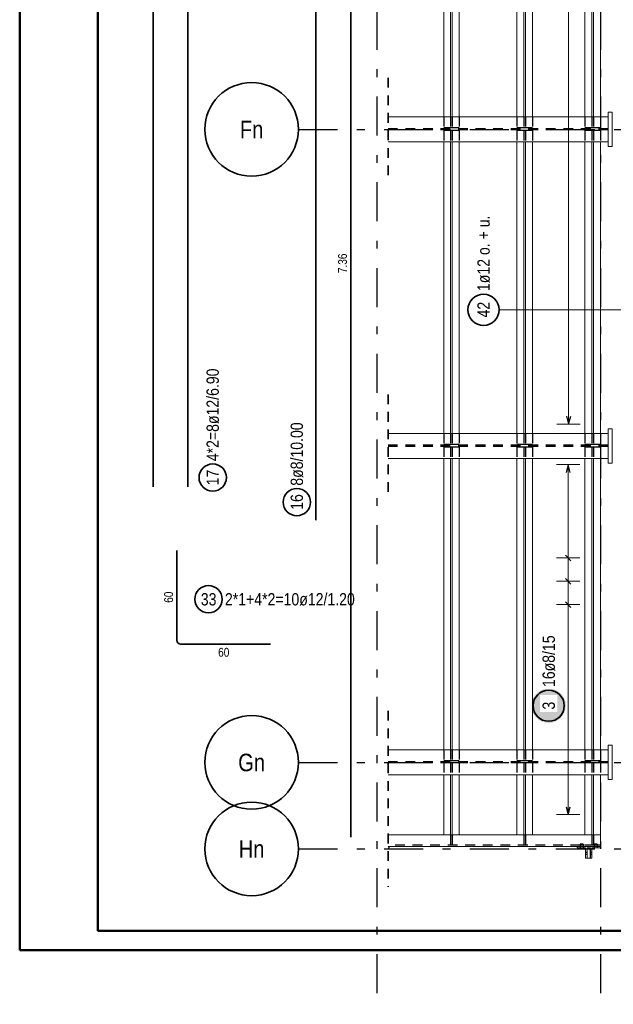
# Model space of a CAD drawing. Header units: millimetres. Extents: x -4 to 113, y -17 to 52.
# Tile 2 of 91: x 0 to 7.61, y -0.69 to 11.94. Entities that reach past the tile are written whole.
import ezdxf
from ezdxf.enums import TextEntityAlignment as Align

# ---------------------------------------------------------------- set-up
doc = ezdxf.new("R2010")
doc.units = ezdxf.units.MM
doc.linetypes.add('DASHDOTX2', pattern=[2, 1, -0.5, 0, -0.5])
doc.linetypes.add('HIDDEN', pattern=[0.375, 0.25, -0.125])
doc.layers.add('Achsen', color=7, linetype='Continuous', lineweight=20)
doc.layers.add('Mattenbewehrung', color=7, linetype='Continuous', lineweight=20)
doc.styles.add('Arial Narrow', font='ARIALN.TTF')

msp = doc.modelspace()

# ---------------------------------------------------------------- hatches: boundary and pattern name
at = {"layer": 'Mattenbewehrung', "lineweight": 25, "true_color": 0xffffff}
msp.add_hatch(color=7, dxfattribs=at).paths.add_polyline_path([(7.002937, 3.136807), (7.002803, 3.144485), (7.002401, 3.152154), (7.001731, 3.159804), (7.000796, 3.167425), (6.999594, 3.17501), (6.998129, 3.182548), (6.996402, 3.19003), (6.994414, 3.197448), (6.992169, 3.204791), (6.989669, 3.212052), (6.986917, 3.219221), (6.983917, 3.226289), (6.980671, 3.233249), (6.977185, 3.240091), (6.973462, 3.246807), (6.969507, 3.25339), (6.965325, 3.25983), (6.96092, 3.26612), (6.956299, 3.272253), (6.951466, 3.278221), (6.946428, 3.284016), (6.941191, 3.289632), (6.935761, 3.295062), (6.930145, 3.300299), (6.92435, 3.305337), (6.918382, 3.31017), (6.912249, 3.314791), (6.905959, 3.319196), (6.899519, 3.323378), (6.892937, 3.327333), (6.88622, 3.331056), (6.879378, 3.334542), (6.872419, 3.337787), (6.86535, 3.340788), (6.858181, 3.34354), (6.85092, 3.34604), (6.843577, 3.348285), (6.836159, 3.350272), (6.828677, 3.352), (6.821139, 3.353465), (6.813555, 3.354666), (6.805933, 3.355602), (6.798283, 3.356271), (6.790615, 3.356673), (6.782937, 3.356807), (6.775259, 3.356673), (6.76759, 3.356271), (6.75994, 3.355602), (6.752319, 3.354666), (6.744734, 3.353465), (6.737196, 3.352), (6.729714, 3.350272), (6.722296, 3.348285), (6.714953, 3.34604), (6.707692, 3.34354), (6.700523, 3.340788), (6.693455, 3.337787), (6.686495, 3.334542), (6.679653, 3.331056), (6.672937, 3.327333), (6.666354, 3.323378), (6.659914, 3.319196), (6.653624, 3.314791), (6.647491, 3.31017), (6.641523, 3.305337), (6.635728, 3.300299), (6.630112, 3.295062), (6.624682, 3.289632), (6.619445, 3.284016), (6.614407, 3.278221), (6.609574, 3.272253), (6.604953, 3.26612), (6.600548, 3.25983), (6.596366, 3.25339), (6.592411, 3.246807), (6.588688, 3.240091), (6.585202, 3.233249), (6.581957, 3.226289), (6.578956, 3.219221), (6.576204, 3.212052), (6.573704, 3.204791), (6.571459, 3.197448), (6.569472, 3.19003), (6.567744, 3.182548), (6.566279, 3.17501), (6.565078, 3.167425), (6.564142, 3.159804), (6.563473, 3.152154), (6.563071, 3.144485), (6.562937, 3.136807), (6.563071, 3.129129), (6.563473, 3.121461), (6.564142, 3.113811), (6.565078, 3.106189), (6.566279, 3.098605), (6.567744, 3.091067), (6.569472, 3.083585), (6.571459, 3.076167), (6.573704, 3.068824), (6.576204, 3.061563), (6.578956, 3.054394), (6.581957, 3.047325), (6.585202, 3.040366), (6.588688, 3.033524), (6.592411, 3.026807), (6.596366, 3.020225), (6.600548, 3.013785), (6.604953, 3.007495), (6.609574, 3.001362), (6.614407, 2.995394), (6.619445, 2.989599), (6.624682, 2.983983), (6.630112, 2.978553), (6.635728, 2.973316), (6.641523, 2.968278), (6.647491, 2.963445), (6.653624, 2.958824), (6.659914, 2.954419), (6.666354, 2.950237), (6.672937, 2.946282), (6.679653, 2.942559), (6.686495, 2.939073), (6.693455, 2.935827), (6.700523, 2.932827), (6.707692, 2.930075), (6.714953, 2.927575), (6.722296, 2.92533), (6.729714, 2.923342), (6.737196, 2.921615), (6.744734, 2.92015), (6.752319, 2.918948), (6.75994, 2.918013), (6.76759, 2.917343), (6.775259, 2.916941), (6.782937, 2.916807), (6.790615, 2.916941), (6.798283, 2.917343), (6.805933, 2.918013), (6.813555, 2.918948), (6.821139, 2.92015), (6.828677, 2.921615), (6.836159, 2.923342), (6.843577, 2.92533), (6.85092, 2.927575), (6.858181, 2.930075), (6.86535, 2.932827), (6.872419, 2.935827), (6.879378, 2.939073), (6.88622, 2.942559), (6.892937, 2.946282), (6.899519, 2.950237), (6.905959, 2.954419), (6.912249, 2.958824), (6.918382, 2.963445), (6.92435, 2.968278), (6.930145, 2.973316), (6.935761, 2.978553), (6.941191, 2.983983), (6.946428, 2.989599), (6.951466, 2.995394), (6.956299, 3.001362), (6.96092, 3.007495), (6.965325, 3.013785), (6.969507, 3.020225), (6.973462, 3.026807), (6.977185, 3.033524), (6.980671, 3.040366), (6.983917, 3.047325), (6.986917, 3.054394), (6.989669, 3.061563), (6.992169, 3.068824), (6.994414, 3.076167), (6.996402, 3.083585), (6.998129, 3.091067), (6.999594, 3.098605), (7.000796, 3.106189), (7.001731, 3.113811), (7.002401, 3.121461)])

# ---------------------------------------------------------------- linework, layer by layer
at = {"color": 4, "linetype": 'Continuous', "lineweight": 50}
for p, q in [((0, 42.05), (0, 0)), ((1, 41.8), (1, 0.25)), ((1, 0.25), (104.75, 0.25)), ((0, 0), (105, 0))]:
    msp.add_line(p, q, dxfattribs=at)
at = {"color": 7, "linetype": 'Continuous', "lineweight": 18}
for p, q in [((5.43623, 14.432643), (5.43623, 10.690923)), ((5.52523, 14.432643), (5.52523, 10.690923)), ((5.54723, 14.432643), (5.54723, 10.690923)), ((5.63623, 14.432643), (5.63623, 10.690923)), ((6.37623, 14.432643), (6.37623, 10.690923)), ((6.46523, 14.432643), (6.46523, 10.690923)), ((6.48723, 14.432643), (6.48723, 10.690923)), ((6.57623, 14.432643), (6.57623, 10.690923)), ((7.24623, 14.432643), (7.24623, 10.690923)), ((7.33523, 14.432643), (7.33523, 10.690923)), ((7.35723, 14.432643), (7.35723, 10.690923)), ((7.44623, 14.432643), (7.44623, 10.690923)), ((7.59623, 10.750196), (7.54623, 10.750196)), ((7.54623, 10.750196), (7.54623, 10.690923)), ((7.59623, 10.750196), (7.59623, 10.310196)), ((7.54623, 10.690923), (4.72623, 10.690923)), ((7.54623, 10.690923), (7.54623, 10.370923)), ((7.54623, 10.370923), (4.72623, 10.370923)), ((5.43623, 10.370923), (5.43623, 6.630196)), ((5.52523, 10.370923), (5.52523, 6.630196)), ((5.54723, 10.370923), (5.54723, 6.630196)), ((5.63623, 10.370923), (5.63623, 6.630196)), ((6.37623, 10.370923), (6.37623, 6.630196)), ((6.46523, 10.370923), (6.46523, 6.630196)), ((6.48723, 10.370923), (6.48723, 6.630196)), ((6.57623, 10.370923), (6.57623, 6.630196)), ((7.24623, 10.370923), (7.24623, 6.630196)), ((7.33523, 10.370923), (7.33523, 6.630196)), ((7.35723, 10.370923), (7.35723, 6.630196)), ((7.44623, 10.370923), (7.44623, 6.630196)), ((7.54623, 10.370923), (7.54623, 10.310196)), ((7.59623, 10.310196), (7.54623, 10.310196)), ((7.54623, 6.630196), (4.72623, 6.630196)), ((7.59623, 6.690196), (7.54623, 6.690196)), ((7.54623, 6.690196), (7.54623, 6.630196)), ((7.54623, 6.630196), (7.54623, 6.310196)), ((7.59623, 6.690196), (7.59623, 6.250196)), ((7.54623, 6.310196), (4.72623, 6.310196)), ((5.43623, 6.310196), (5.43623, 2.570923)), ((5.52523, 6.310196), (5.52523, 2.570923)), ((5.54723, 6.310196), (5.54723, 2.570923)), ((5.63623, 6.310196), (5.63623, 2.570923)), ((6.37623, 6.310196), (6.37623, 2.570923)), ((6.46523, 6.310196), (6.46523, 2.570923)), ((6.48723, 6.310196), (6.48723, 2.570923)), ((6.57623, 6.310196), (6.57623, 2.570923)), ((7.24623, 6.310196), (7.24623, 2.570923)), ((7.33523, 6.310196), (7.33523, 2.570923)), ((7.35723, 6.310196), (7.35723, 2.570923)), ((7.44623, 6.310196), (7.44623, 2.570923)), ((7.54623, 6.310196), (7.54623, 6.250196)), ((7.59623, 6.250196), (7.54623, 6.250196)), ((7.54623, 2.570923), (4.72623, 2.570923)), ((7.59623, 2.630196), (7.54623, 2.630196)), ((7.54623, 2.630196), (7.54623, 2.570923)), ((7.54623, 2.570923), (7.54623, 2.250923)), ((7.59623, 2.630196), (7.59623, 2.190196)), ((7.54623, 2.250923), (4.72623, 2.250923)), ((5.43623, 2.250923), (5.43623, 1.482546)), ((5.52523, 2.250923), (5.52523, 1.482546)), ((5.54723, 2.250923), (5.54723, 1.482546)), ((5.63623, 2.250923), (5.63623, 1.482546)), ((6.37623, 2.250923), (6.37623, 1.482546)), ((6.46523, 2.250923), (6.46523, 1.482546)), ((6.48723, 2.250923), (6.48723, 1.482546)), ((6.57623, 2.250923), (6.57623, 1.482546)), ((7.24623, 2.250923), (7.24623, 1.482546)), ((7.33523, 2.250923), (7.33523, 1.482546)), ((7.35723, 2.250923), (7.35723, 1.482546)), ((7.44623, 2.250923), (7.44623, 1.482546)), ((7.54623, 2.250923), (7.54623, 2.190196)), ((7.59623, 2.190196), (7.54623, 2.190196)), ((7.44623, 1.482546), (4.72623, 1.482546)), ((7.44623, 1.482546), (7.44623, 1.332546)), ((7.14623, 1.332546), (4.72623, 1.332546)), ((4.73623, 1.312546), (4.72623, 1.312546)), ((4.73623, 1.332546), (4.73623, 1.312546)), ((7.44623, 1.332546), (7.14623, 1.332546)), ((7.14623, 1.332546), (7.14623, 1.312546)), ((7.25523, 1.312546), (7.14623, 1.312546)), ((7.25523, 1.312546), (7.25523, 1.182546)), ((7.31723, 1.312546), (7.27523, 1.312546)), ((7.27523, 1.312546), (7.27523, 1.182546)), ((7.31623, 1.302546), (7.27623, 1.302546)), ((7.27623, 1.302546), (7.27623, 1.182546)), ((7.31623, 1.302546), (7.31623, 1.182546)), ((7.31723, 1.312546), (7.31723, 1.182546)), ((7.44623, 1.312546), (7.33723, 1.312546)), ((7.33723, 1.312546), (7.33723, 1.182546)), ((7.44623, 1.332546), (7.44623, 1.312546)), ((7.27523, 1.182546), (7.25523, 1.182546)), ((7.31623, 1.182546), (7.27623, 1.182546)), ((7.33723, 1.182546), (7.31723, 1.182546))]:
    msp.add_line(p, q, dxfattribs=at)
at = {"color": 2, "linetype": 'HIDDEN', "lineweight": 35, "ltscale": 0.5}
for p, q in [((4.72623, 11.190923), (4.72623, 9.870923)), ((4.72623, 7.130196), (4.72623, 5.810196)), ((4.72623, 3.070923), (4.72623, 0.812546))]:
    msp.add_line(p, q, dxfattribs=at)
at = {"color": 3, "linetype": 'HIDDEN', "lineweight": 25, "ltscale": 0.5}
for p, q in [((5.43623, 10.690923), (5.43623, 10.549743)), ((5.52523, 10.690923), (5.52523, 10.549743)), ((5.54723, 10.690923), (5.54723, 10.549743)), ((5.63623, 10.690923), (5.63623, 10.549743)), ((6.37623, 10.690923), (6.37623, 10.549743)), ((6.46523, 10.690923), (6.46523, 10.549743)), ((6.48723, 10.690923), (6.48723, 10.549743)), ((6.57623, 10.690923), (6.57623, 10.549743)), ((7.24623, 10.690923), (7.24623, 10.549743)), ((7.33523, 10.690923), (7.33523, 10.549743)), ((7.35723, 10.690923), (7.35723, 10.549743)), ((7.44623, 10.690923), (7.44623, 10.549743)), ((7.54623, 10.538423), (4.72623, 10.538423)), ((7.54623, 10.523423), (4.72623, 10.523423)), ((5.52523, 10.549743), (5.43623, 10.549743)), ((5.52523, 10.513823), (5.43623, 10.513823)), ((5.43623, 10.513823), (5.43623, 10.370923)), ((5.54723, 10.549743), (5.52523, 10.549743)), ((5.54723, 10.513823), (5.52523, 10.513823)), ((5.52523, 10.513823), (5.52523, 10.370923)), ((5.63623, 10.549743), (5.54723, 10.549743)), ((5.63623, 10.513823), (5.54723, 10.513823)), ((5.54723, 10.513823), (5.54723, 10.370923)), ((5.63623, 10.513823), (5.63623, 10.370923)), ((6.46523, 10.549743), (6.37623, 10.549743)), ((6.46523, 10.513823), (6.37623, 10.513823)), ((6.37623, 10.513823), (6.37623, 10.370923)), ((6.48723, 10.549743), (6.46523, 10.549743)), ((6.48723, 10.513823), (6.46523, 10.513823)), ((6.46523, 10.513823), (6.46523, 10.370923)), ((6.57623, 10.549743), (6.48723, 10.549743)), ((6.57623, 10.513823), (6.48723, 10.513823)), ((6.48723, 10.513823), (6.48723, 10.370923)), ((6.57623, 10.513823), (6.57623, 10.370923)), ((7.33523, 10.549743), (7.24623, 10.549743)), ((7.33523, 10.513823), (7.24623, 10.513823)), ((7.24623, 10.513823), (7.24623, 10.370923)), ((7.35723, 10.549743), (7.33523, 10.549743)), ((7.35723, 10.513823), (7.33523, 10.513823)), ((7.33523, 10.513823), (7.33523, 10.370923)), ((7.44623, 10.549743), (7.35723, 10.549743)), ((7.44623, 10.513823), (7.35723, 10.513823)), ((7.35723, 10.513823), (7.35723, 10.370923)), ((7.44623, 10.513823), (7.44623, 10.370923)), ((5.43623, 6.630196), (5.43623, 6.488023)), ((5.52523, 6.630196), (5.52523, 6.488023)), ((5.54723, 6.630196), (5.54723, 6.488023)), ((5.63623, 6.630196), (5.63623, 6.488023)), ((6.37623, 6.630196), (6.37623, 6.488023)), ((6.46523, 6.630196), (6.46523, 6.488023)), ((6.48723, 6.630196), (6.48723, 6.488023)), ((6.57623, 6.630196), (6.57623, 6.488023)), ((7.24623, 6.630196), (7.24623, 6.488023)), ((7.33523, 6.630196), (7.33523, 6.488023)), ((7.35723, 6.630196), (7.35723, 6.488023)), ((7.44623, 6.630196), (7.44623, 6.488023)), ((7.54623, 6.477696), (4.72623, 6.477696)), ((7.54623, 6.462696), (4.72623, 6.462696)), ((5.52523, 6.488023), (5.43623, 6.488023)), ((5.52523, 6.453823), (5.43623, 6.453823)), ((5.43623, 6.453823), (5.43623, 6.310196)), ((5.54723, 6.488023), (5.52523, 6.488023)), ((5.54723, 6.453823), (5.52523, 6.453823)), ((5.52523, 6.453823), (5.52523, 6.310196)), ((5.63623, 6.488023), (5.54723, 6.488023)), ((5.63623, 6.453823), (5.54723, 6.453823)), ((5.54723, 6.453823), (5.54723, 6.310196)), ((5.63623, 6.453823), (5.63623, 6.310196)), ((6.46523, 6.488023), (6.37623, 6.488023)), ((6.46523, 6.453823), (6.37623, 6.453823)), ((6.37623, 6.453823), (6.37623, 6.310196)), ((6.48723, 6.488023), (6.46523, 6.488023)), ((6.48723, 6.453823), (6.46523, 6.453823)), ((6.46523, 6.453823), (6.46523, 6.310196)), ((6.57623, 6.488023), (6.48723, 6.488023)), ((6.57623, 6.453823), (6.48723, 6.453823)), ((6.48723, 6.453823), (6.48723, 6.310196)), ((6.57623, 6.453823), (6.57623, 6.310196)), ((7.33523, 6.488023), (7.24623, 6.488023)), ((7.33523, 6.453823), (7.24623, 6.453823)), ((7.24623, 6.453823), (7.24623, 6.310196)), ((7.35723, 6.488023), (7.33523, 6.488023)), ((7.35723, 6.453823), (7.33523, 6.453823)), ((7.33523, 6.453823), (7.33523, 6.310196)), ((7.44623, 6.488023), (7.35723, 6.488023)), ((7.44623, 6.453823), (7.35723, 6.453823)), ((7.35723, 6.453823), (7.35723, 6.310196)), ((7.44623, 6.453823), (7.44623, 6.310196)), ((5.43623, 2.570923), (5.43623, 2.428023)), ((5.52523, 2.570923), (5.52523, 2.428023)), ((5.54723, 2.570923), (5.54723, 2.428023)), ((5.63623, 2.570923), (5.63623, 2.428023)), ((6.37623, 2.570923), (6.37623, 2.428023)), ((6.46523, 2.570923), (6.46523, 2.428023)), ((6.48723, 2.570923), (6.48723, 2.428023)), ((6.57623, 2.570923), (6.57623, 2.428023)), ((7.24623, 2.570923), (7.24623, 2.428023)), ((7.33523, 2.570923), (7.33523, 2.428023)), ((7.35723, 2.570923), (7.35723, 2.428023)), ((7.44623, 2.570923), (7.44623, 2.428023)), ((7.54623, 2.418423), (4.72623, 2.418423)), ((7.54623, 2.403423), (4.72623, 2.403423)), ((5.52523, 2.428023), (5.43623, 2.428023)), ((5.52523, 2.403823), (5.43623, 2.403823)), ((5.43623, 2.403823), (5.43623, 2.250923)), ((5.54723, 2.428023), (5.52523, 2.428023)), ((5.54723, 2.403823), (5.52523, 2.403823)), ((5.52523, 2.403823), (5.52523, 2.250923)), ((5.63623, 2.428023), (5.54723, 2.428023)), ((5.63623, 2.403823), (5.54723, 2.403823)), ((5.54723, 2.403823), (5.54723, 2.250923)), ((5.63623, 2.403823), (5.63623, 2.250923)), ((6.46523, 2.428023), (6.37623, 2.428023)), ((6.46523, 2.403823), (6.37623, 2.403823)), ((6.37623, 2.403823), (6.37623, 2.250923)), ((6.48723, 2.428023), (6.46523, 2.428023)), ((6.48723, 2.403823), (6.46523, 2.403823)), ((6.46523, 2.403823), (6.46523, 2.250923)), ((6.57623, 2.428023), (6.48723, 2.428023)), ((6.57623, 2.403823), (6.48723, 2.403823)), ((6.48723, 2.403823), (6.48723, 2.250923)), ((6.57623, 2.403823), (6.57623, 2.250923)), ((7.33523, 2.428023), (7.24623, 2.428023)), ((7.33523, 2.403823), (7.24623, 2.403823)), ((7.24623, 2.403823), (7.24623, 2.250923)), ((7.35723, 2.428023), (7.33523, 2.428023)), ((7.35723, 2.403823), (7.33523, 2.403823)), ((7.33523, 2.403823), (7.33523, 2.250923)), ((7.44623, 2.428023), (7.35723, 2.428023)), ((7.44623, 2.403823), (7.35723, 2.403823)), ((7.35723, 2.403823), (7.35723, 2.250923)), ((7.44623, 2.403823), (7.44623, 2.250923)), ((5.52523, 1.482546), (5.52523, 1.349546)), ((5.54723, 1.482546), (5.54723, 1.349546)), ((6.46523, 1.482546), (6.46523, 1.349546)), ((6.48723, 1.482546), (6.48723, 1.349546)), ((7.33523, 1.482546), (7.33523, 1.349546)), ((7.35723, 1.482546), (7.35723, 1.349546)), ((7.188499, 1.349546), (4.72623, 1.349546)), ((7.18723, 1.349546), (7.18723, 1.332546)), ((7.18723, 1.332546), (7.18723, 1.312546)), ((7.191037, 1.359946), (7.188499, 1.359946)), ((7.188499, 1.359946), (7.188499, 1.349546)), ((7.191037, 1.349546), (7.188499, 1.349546)), ((7.195255, 1.359946), (7.191037, 1.359946)), ((7.195255, 1.349546), (7.191037, 1.349546)), ((7.20023, 1.359946), (7.195255, 1.359946)), ((7.20023, 1.349546), (7.195255, 1.349546)), ((7.21223, 1.359946), (7.20023, 1.359946)), ((7.21223, 1.349546), (7.20023, 1.349546)), ((7.217204, 1.359946), (7.21223, 1.359946)), ((7.217204, 1.349546), (7.21223, 1.349546)), ((7.221422, 1.359946), (7.217204, 1.359946)), ((7.221422, 1.349546), (7.217204, 1.349546)), ((7.223961, 1.359946), (7.221422, 1.359946)), ((7.223961, 1.349546), (7.221422, 1.349546)), ((7.223961, 1.359946), (7.223961, 1.349546)), ((7.368499, 1.349546), (7.223961, 1.349546)), ((7.22523, 1.349546), (7.22523, 1.332546)), ((7.22523, 1.332546), (7.22523, 1.312546)), ((7.36723, 1.349546), (7.36723, 1.332546)), ((7.36723, 1.332546), (7.36723, 1.312546)), ((7.371037, 1.359946), (7.368499, 1.359946)), ((7.368499, 1.359946), (7.368499, 1.349546)), ((7.371037, 1.349546), (7.368499, 1.349546)), ((7.375255, 1.359946), (7.371037, 1.359946)), ((7.375255, 1.349546), (7.371037, 1.349546)), ((7.38023, 1.359946), (7.375255, 1.359946)), ((7.38023, 1.349546), (7.375255, 1.349546)), ((7.39223, 1.359946), (7.38023, 1.359946)), ((7.39223, 1.349546), (7.38023, 1.349546)), ((7.397204, 1.359946), (7.39223, 1.359946)), ((7.397204, 1.349546), (7.39223, 1.349546)), ((7.401422, 1.359946), (7.397204, 1.359946)), ((7.401422, 1.349546), (7.397204, 1.349546)), ((7.403961, 1.359946), (7.401422, 1.359946)), ((7.403961, 1.349546), (7.401422, 1.349546)), ((7.403961, 1.359946), (7.403961, 1.349546)), ((7.44623, 1.349546), (7.403961, 1.349546)), ((7.40523, 1.349546), (7.40523, 1.332546)), ((7.40523, 1.332546), (7.40523, 1.312546)), ((7.27523, 1.255586), (7.25523, 1.255586)), ((7.27523, 1.229506), (7.25523, 1.229506)), ((7.33723, 1.255586), (7.31723, 1.255586)), ((7.33723, 1.229506), (7.31723, 1.229506))]:
    msp.add_line(p, q, dxfattribs=at)
at = {"layer": 'Achsen', "color": 3, "linetype": 'DASHDOTX2', "lineweight": 25, "ltscale": 0.5}
for p, q in [((4.577324, 39.55094), (4.577324, -0.69339)), ((7.447324, 39.55094), (7.447324, -0.69339)), ((3.573324, 10.530196), (49.410516, 10.530196)), ((3.573324, 2.410196), (49.410516, 2.410196)), ((3.573324, 1.300196), (49.410516, 1.300196))]:
    msp.add_line(p, q, dxfattribs=at)
at = {"layer": 'Achsen', "color": 2, "linetype": 'Continuous', "lineweight": 35}
for centre in [(2.973324, 10.530196), (2.973324, 2.410196), (2.973324, 1.300196)]:
    msp.add_circle(centre, 0.6, dxfattribs=at)
at = {"layer": 'Mattenbewehrung', "color": 2, "linetype": 'Continuous', "lineweight": 35, "ltscale": 0.5}
for p, q in [((3.797751, 5.517274), (3.797751, 25.517274)), ((1.710558, 5.945456), (1.710558, 21.945456)), ((2.156415, 5.945456), (2.156415, 19.745456)), ((4.245498, 2.170196), (4.245498, 16.170196)), ((2.015532, 5.128416), (2.015532, 3.976416)), ((2.063532, 3.928416), (3.215532, 3.928416)), ((4.245498, 1.730196), (4.245498, 2.170196)), ((4.245498, 1.450196), (4.245498, 1.730196))]:
    msp.add_line(p, q, dxfattribs=at)
at = {"layer": 'Mattenbewehrung', "color": 5, "linetype": 'Continuous', "lineweight": 18, "ltscale": 0.5}
for p, q in [((7.037927, 24.330196), (7.037927, 6.750208)), ((6.147495, 8.216223), (7.98623, 8.216223)), ((6.887927, 6.750208), (7.187927, 6.750208)), ((7.182937, 6.230193), (6.882937, 6.230193)), ((7.032937, 1.740196), (7.032937, 6.230193)), ((6.882937, 5.03286), (7.182937, 5.03286)), ((6.882937, 4.733527), (7.182937, 4.733527)), ((6.882937, 4.434194), (7.182937, 4.434194)), ((6.882937, 1.740196), (7.182937, 1.740196))]:
    msp.add_line(p, q, dxfattribs=at)
at = {"layer": 'Mattenbewehrung', "color": 3, "linetype": 'Continuous', "lineweight": 25, "ltscale": 0.5}
for p, q in [((7.011132, 6.850208), (7.037927, 6.750208)), ((7.037927, 6.750208), (7.064721, 6.850208)), ((7.032937, 6.230193), (7.006142, 6.130193)), ((7.059732, 6.130193), (7.032937, 6.230193)), ((6.997581, 5.068216), (7.068292, 4.997505)), ((6.997581, 4.768882), (7.068292, 4.698172)), ((6.997581, 4.469549), (7.068292, 4.398839)), ((7.006142, 1.840196), (7.032937, 1.740196)), ((7.032937, 1.740196), (7.059732, 1.840196))]:
    msp.add_line(p, q, dxfattribs=at)
at = {"layer": 'Mattenbewehrung', "color": 2, "linetype": 'Continuous', "lineweight": 35, "ltscale": 0.5}
for centre, radius in [((5.947495, 8.216223), 0.2), ((2.474514, 6.063218), 0.175), ((3.553007, 5.748984), 0.175), ((2.421277, 4.50241), 0.175), ((6.782937, 3.136807), 0.2)]:
    msp.add_circle(centre, radius, dxfattribs=at)
msp.add_arc((2.063532, 3.976416), 0.048, 180, 270, dxfattribs=at)

# ---------------------------------------------------------------- texts
at = {"layer": 'Achsen', "color": 4, "lineweight": 50, "style": 'Arial Narrow'}
for s, p in [('Fn', (2.973324, 10.528541)), ('Gn', (2.973324, 2.408541)), ('Hn', (2.973324, 1.298541))]:
    msp.add_text(s, height=0.225, dxfattribs=at).set_placement(p, align=Align.MIDDLE_CENTER)
at = {"layer": 'Mattenbewehrung', "color": 2, "lineweight": 35, "char_height": 0.1575, "attachment_point": 1, "rotation": 90, "line_spacing_factor": 0.9, "style": 'Arial Narrow'}
for s, insert in [('1ø12 o. + u.', (5.868745, 8.456223)), ('42', (5.868745, 8.116998)), ('4*2=8ø12/6.90', (2.395764, 6.273218)), ('8ø8/10.00', (3.474257, 5.958984)), ('17', (2.395764, 5.963993)), ('16', (3.474257, 5.649759))]:
    msp.add_mtext(s, dxfattribs=dict(at, insert=insert))
at = {"layer": 'Mattenbewehrung', "color": 3, "lineweight": 25, "char_height": 0.1125, "attachment_point": 1, "rotation": 90, "line_spacing_factor": 0.9, "style": 'Arial Narrow'}
for s, insert in [('7.36', (4.082998, 8.686446)), ('60', (1.853032, 4.457541))]:
    msp.add_mtext(s, dxfattribs=dict(at, insert=insert))
at = {"layer": 'Mattenbewehrung', "color": 2, "lineweight": 35, "char_height": 0.1575, "attachment_point": 1, "line_spacing_factor": 0.9, "style": 'Arial Narrow'}
for s, insert in [('33', (2.322052, 4.58116)), ('2*1+4*2=10ø12/1.20', (2.631277, 4.58116))]:
    msp.add_mtext(s, dxfattribs=dict(at, insert=insert))
at = {"layer": 'Mattenbewehrung', "color": 3, "lineweight": 25, "insert": (2.544657, 3.878416), "char_height": 0.1125, "attachment_point": 1, "line_spacing_factor": 0.9, "style": 'Arial Narrow'}
msp.add_mtext('60', dxfattribs=at)

# ---------------------------------------------------------------- next in the draw order: texts
at = {"layer": 'Mattenbewehrung', "color": 2, "lineweight": 35, "char_height": 0.1575, "attachment_point": 1, "rotation": 90, "line_spacing_factor": 0.9, "style": 'Arial Narrow', "bg_fill": 3, "box_fill_scale": 1.2, "bg_fill_color": 256, "bg_fill_true_color": 13158600, "bg_fill_transparency": 0}
for s, insert in [('16ø8/15', (6.704187, 3.376807)), ('3', (6.704187, 3.087195))]:
    msp.add_mtext(s, dxfattribs=dict(at, insert=insert))

doc.saveas('drawing.dxf')
